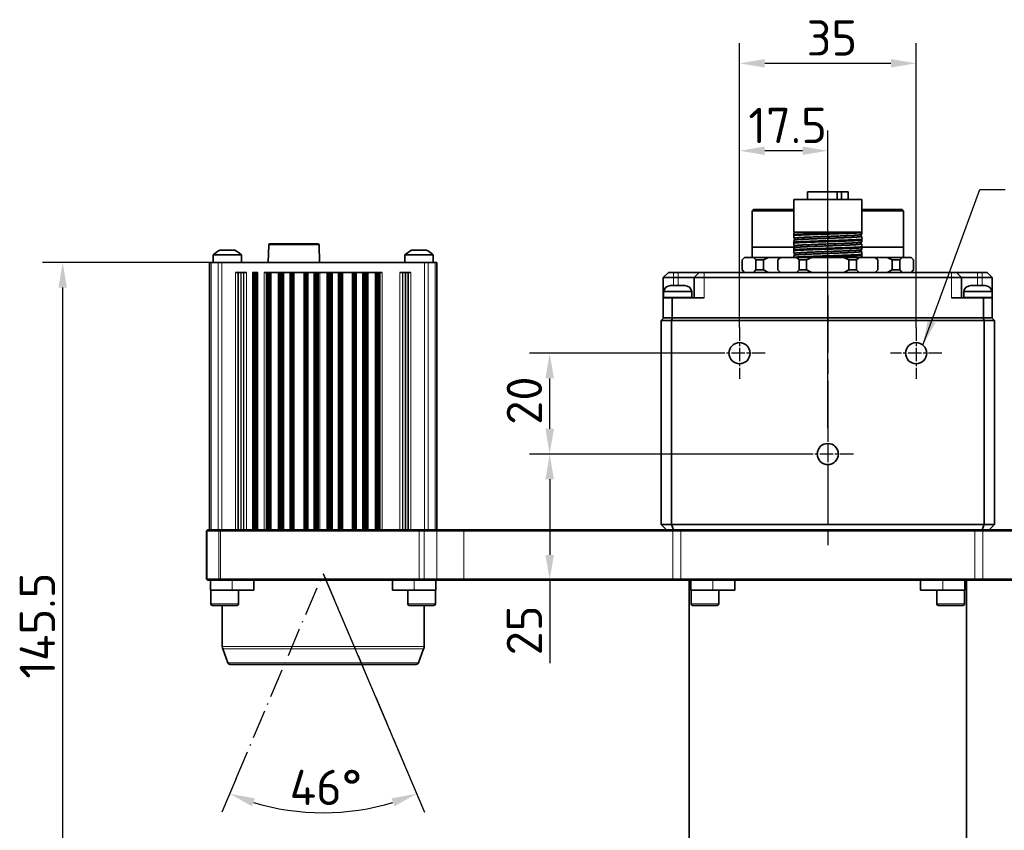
# Model space of a CAD drawing. Header units: millimetres. Extents: x 10 to 1178, y 10 to 830.
# Tile 3 of 33: x 242 to 437, y 129 to 290. Entities that reach past the tile are written whole.
import ezdxf

# ---------------------------------------------------------------- set-up
doc = ezdxf.new("R2010")
doc.units = ezdxf.units.MM
doc.header["$LTSCALE"] = 2
for name, pattern in [('CHAIN', [0.3543, 0.2362, -0.0295, 0.0591, -0.0295]), ('DASH_DOT', [0.182, 0.1181, -0.0295, 0.0049, -0.0295]), ('LONG_DASH_DOTTED', [0.3001, 0.2362, -0.0295, 0.0049, -0.0295])]:
    doc.linetypes.add(name, pattern=pattern)
for name, color, linetype, lineweight in [('Bemaßung (ISO)', 7, 'Continuous', 25), ('Mittellinie (ISO)', 7, 'LONG_DASH_DOTTED', 25), ('Mittelpunktmarkierung (ISO)', 7, 'LONG_DASH_DOTTED', 25), ('Sichtbar (ISO)', 7, 'Continuous', 35), ('Sichtbar schmal (ISO)', 7, 'Continuous', 18), ('Skizziergeometrie (ISO)', 7, 'Continuous', 25), ('Symbol (ISO)', 7, 'Continuous', 25)]:
    doc.layers.add(name, color=color, linetype=linetype, lineweight=lineweight)
doc.styles.add('Notiztext (ISO)', font='isocpeur.ttf')
doc.dimstyles.new('Standard (ISO)', dxfattribs={"dimscale": 2, "dimtxt": 3.5, "dimasz": 2.5, "dimexe": 2, "dimexo": 0, "dimgap": 0.762, "dimtad": 1, "dimtoh": 1, "dimdec": 8, "dimdsep": 46, "dimtxsty": 'Notiztext (ISO)', "dimcen": 0.09, "dimdle": 10, "dimclrd": 256, "dimclre": 256, "dimclrt": 256, "dimadec": 6, "dimazin": 2, "dimtfac": 0.514286, "dimtdec": 3, "dimtmove": 0, "dimatfit": 3, "dimfxl": 1, "dimtolj": 1, "dimlwd": -1, "dimlwe": -1, "dimarcsym": 0})
doc.dimstyles.new('Standard - Methode 1b (ISO)$7', dxfattribs={"dimscale": 2, "dimtxt": 3.5, "dimasz": 2.5, "dimexe": 2, "dimexo": 0, "dimgap": 0.762, "dimtad": 1, "dimtoh": 1, "dimdsep": 46, "dimtxsty": 'Notiztext (ISO)', "dimcen": 0.09, "dimdle": 10, "dimclrd": 256, "dimclre": 256, "dimclrt": 256, "dimazin": 2, "dimtfac": 1, "dimtmove": 0, "dimatfit": 3, "dimfxl": 1, "dimtolj": 1, "dimlwd": -1, "dimlwe": -1, "dimarcsym": 0})

# ---------------------------------------------------------------- blocks, each defined once
blk = doc.blocks.new('*D10')
at = {"layer": 'Bemaßung (ISO)', "transparency": 16777216}
for p, q in [((379.58, 223.42), (343.06, 223.42)), ((347.06, 208.42), (347.06, 218.42)), ((397.08, 203.42), (343.06, 203.42))]:
    blk.add_line(p, q, dxfattribs=at)
for points in [[(346.23, 218.42), (347.9, 218.42), (347.06, 223.42)], [(346.23, 208.42), (347.9, 208.42), (347.06, 203.42)]]:
    blk.add_solid(points, dxfattribs=at)
at = {"layer": 'Defpoints', "color": 0, "transparency": 16777216}
for p in [(347.06, 223.42), (379.58, 223.42), (397.08, 203.42)]:
    blk.add_point(p, dxfattribs=at)
at = {"layer": 'Bemaßung (ISO)', "transparency": 16777216, "insert": (338.54, 209.22), "char_height": 7, "attachment_point": 1, "rotation": 90, "style": 'Notiztext (ISO)'}
blk.add_mtext('\\A1;20', dxfattribs=at)
blk = doc.blocks.new('*D11')
at = {"layer": 'Bemaßung (ISO)', "transparency": 16777216}
for p, q in [((397.08, 203.42), (343.06, 203.42)), ((347.06, 198.42), (347.06, 183.42)), ((347.06, 178.42), (347.06, 161.97))]:
    blk.add_line(p, q, dxfattribs=at)
for points in [[(346.23, 198.42), (347.9, 198.42), (347.06, 203.42)], [(346.23, 183.42), (347.9, 183.42), (347.06, 178.42)]]:
    blk.add_solid(points, dxfattribs=at)
at = {"layer": 'Defpoints', "color": 0, "transparency": 16777216}
for p in [(397.08, 203.42), (347.06, 178.42), (347.06, 178.42)]:
    blk.add_point(p, dxfattribs=at)
at = {"layer": 'Bemaßung (ISO)', "transparency": 16777216, "insert": (338.54, 163.5), "char_height": 7, "attachment_point": 1, "rotation": 90, "style": 'Notiztext (ISO)'}
blk.add_mtext('\\A1;25', dxfattribs=at)
blk = doc.blocks.new('*D12')
at = {"layer": 'Bemaßung (ISO)', "transparency": 16777216}
for p, q in [((384.68, 228.52), (384.68, 284.9)), ((419.68, 228.52), (419.68, 284.9)), ((389.68, 280.9), (414.68, 280.9))]:
    blk.add_line(p, q, dxfattribs=at)
for points in [[(389.68, 281.74), (389.68, 280.07), (384.68, 280.9)], [(414.68, 281.74), (414.68, 280.07), (419.68, 280.9)]]:
    blk.add_solid(points, dxfattribs=at)
at = {"layer": 'Defpoints', "color": 0, "transparency": 16777216}
for p in [(419.68, 280.9), (384.68, 228.52), (419.68, 228.52)]:
    blk.add_point(p, dxfattribs=at)
at = {"layer": 'Bemaßung (ISO)', "transparency": 16777216, "insert": (397.98, 289.43), "char_height": 7, "attachment_point": 1, "style": 'Notiztext (ISO)'}
blk.add_mtext('\\A1;35', dxfattribs=at)
blk = doc.blocks.new('*D13')
at = {"layer": 'Bemaßung (ISO)', "transparency": 16777216}
for p, q in [((384.68, 228.52), (384.68, 267.56)), ((402.18, 208.52), (402.18, 267.56)), ((397.18, 263.56), (389.68, 263.56))]:
    blk.add_line(p, q, dxfattribs=at)
for points in [[(389.68, 264.39), (389.68, 262.73), (384.68, 263.56)], [(397.18, 264.39), (397.18, 262.73), (402.18, 263.56)]]:
    blk.add_solid(points, dxfattribs=at)
at = {"layer": 'Defpoints', "color": 0, "transparency": 16777216}
for p in [(384.68, 263.56), (384.68, 228.52), (402.18, 208.52)]:
    blk.add_point(p, dxfattribs=at)
at = {"layer": 'Bemaßung (ISO)', "transparency": 16777216, "insert": (386.43, 272.08), "char_height": 7, "attachment_point": 1, "style": 'Notiztext (ISO)'}
blk.add_mtext('\\A1;17.5', dxfattribs=at)
blk = doc.blocks.new('*D18')
at = {"layer": 'Bemaßung (ISO)', "transparency": 16777216}
for p, q in [((282.09, 241.42), (246.56, 241.42)), ((250.56, 100.92), (250.56, 236.42)), ((375.53, 95.92), (246.56, 95.92))]:
    blk.add_line(p, q, dxfattribs=at)
for points in [[(249.73, 236.42), (251.39, 236.42), (250.56, 241.42)], [(249.73, 100.92), (251.39, 100.92), (250.56, 95.92)]]:
    blk.add_solid(points, dxfattribs=at)
at = {"layer": 'Defpoints', "color": 0, "transparency": 16777216}
for p in [(250.56, 241.42), (282.09, 241.42), (375.53, 95.92)]:
    blk.add_point(p, dxfattribs=at)
at = {"layer": 'Bemaßung (ISO)', "transparency": 16777216, "insert": (242.04, 158.87), "char_height": 7, "attachment_point": 1, "rotation": 90, "style": 'Notiztext (ISO)'}
blk.add_mtext('\\A1;145.5', dxfattribs=at)
blk = doc.blocks.new('*D25')
at = {"layer": 'Bemaßung (ISO)', "transparency": 16777216}
for p, q in [((302.19, 179.7), (322.27, 132.38)), ((284.92, 139.06), (282.09, 132.38))]:
    blk.add_line(p, q, dxfattribs=at)
blk.add_arc((302.18, 179.72), 47.43, 253.0431, 286.9569, dxfattribs=at)
for points in [[(288.06, 133.57), (288.63, 135.14), (283.65, 136.06)], [(315.73, 135.14), (316.3, 133.57), (320.71, 136.06)]]:
    blk.add_solid(points, dxfattribs=at)
at = {"layer": 'Defpoints', "color": 0, "transparency": 16777216}
for p in [(302.18, 179.72), (302.19, 179.7), (284.92, 139.06), (295.85, 132.72)]:
    blk.add_point(p, dxfattribs=at)
at = {"layer": 'Bemaßung (ISO)', "transparency": 16777216, "insert": (295.53, 140.82), "char_height": 7, "attachment_point": 1, "style": 'Notiztext (ISO)'}
blk.add_mtext('\\A1;46°', dxfattribs=at)

msp = doc.modelspace()

# ---------------------------------------------------------------- linework, layer by layer
at = {"layer": 'Mittellinie (ISO)', "linetype": 'CHAIN', "ltscale": 23.990969}
msp.add_line((402.17999949, 234.92000972), (402.17999949, 184.42000972), dxfattribs=at)
at = {"layer": 'Mittelpunktmarkierung (ISO)', "linetype": 'CHAIN', "ltscale": 5.667058}
for p, q in [((384.67999949, 228.52000972), (384.67999949, 218.32000972)), ((419.67999949, 228.52000972), (419.67999949, 218.32000972)), ((389.77999949, 223.42000972), (379.57999949, 223.42000972)), ((424.77999949, 223.42000972), (414.57999949, 223.42000972)), ((402.17999949, 208.52000972), (402.17999949, 198.32000972)), ((407.27999949, 203.42000972), (397.07999949, 203.42000972))]:
    msp.add_line(p, q, dxfattribs=at)
at = {"layer": 'Sichtbar (ISO)'}
for p, q in [((408.89999949, 253.92000972), (395.45999949, 253.92000972)), ((395.45999949, 253.92000972), (395.45999949, 247.42000972)), ((404.04760568, 255.42000972), (398.17999949, 255.42000972)), ((398.17999949, 255.42000972), (398.17999949, 253.92000972)), ((404.04760568, 255.42000972), (404.86515625, 255.42000972)), ((404.04760568, 255.42000972), (404.04760568, 253.92000972)), ((406.17999949, 255.42000972), (404.86515625, 255.42000972)), ((404.86515625, 255.42000972), (404.86515625, 253.92000972)), ((406.17999949, 255.42000972), (406.17999949, 253.92000972)), ((408.89999949, 253.92000972), (408.89999949, 247.42000972)), ((387.42999949, 251.92000972), (387.17999949, 251.67000972)), ((395.45999949, 251.92000972), (387.42999949, 251.92000972)), ((416.92999949, 251.92000972), (408.89999949, 251.92000972)), ((416.92999949, 251.92000972), (417.17999949, 251.67000972)), ((387.17999949, 251.67000972), (395.45999949, 251.67000972)), ((387.17999949, 251.67000972), (387.17999949, 244.42000972)), ((408.89999949, 251.67000972), (417.17999949, 251.67000972)), ((417.17999949, 251.67000972), (417.17999949, 244.42000972)), ((396.67585066, 247.42000972), (395.45999949, 247.42000972)), ((395.45999949, 247.27994879), (395.56400211, 247.34010286)), ((395.45999949, 247.27994878), (395.45999949, 246.96371644)), ((395.45999949, 246.96371644), (395.45999949, 246.77621644)), ((395.45999949, 246.77621644), (395.45999949, 246.24757066)), ((395.55189812, 246.19441741), (395.45999949, 246.24757065)), ((395.5518983, 247.42000972), (395.5518983, 247.33310214)), ((395.5518983, 246.20125972), (395.5518983, 245.83310214)), ((407.44087384, 247.42000972), (396.67585066, 247.42000972)), ((408.89999949, 247.42000972), (407.44087384, 247.42000972)), ((408.89999949, 246.99757065), (408.79599687, 246.93741658)), ((408.80810067, 246.9444173), (408.80810067, 246.57625972)), ((408.80810085, 246.58310203), (408.89999949, 246.52994879)), ((408.89999949, 247.42000972), (408.89999949, 247.313803)), ((408.89999949, 246.99757065), (408.89999949, 247.313803)), ((408.89999949, 246.001303), (408.89999949, 246.52994878)), ((408.89999949, 246.001303), (408.89999949, 245.813803)), ((291.37949949, 244.88655396), (291.28872483, 241.42000972)), ((301.12958516, 245.13000972), (291.62941382, 245.13000972)), ((301.37949949, 244.88655396), (301.47027414, 241.42000972)), ((387.17999949, 244.42000972), (387.17999949, 242.42000972)), ((395.5518983, 244.42000972), (387.17999949, 244.42000972)), ((395.45999949, 245.77994879), (395.56400211, 245.84010286)), ((395.45999949, 245.77994878), (395.45999949, 245.46371644)), ((395.45999949, 245.46371644), (395.45999949, 245.27621644)), ((395.45999949, 245.27621644), (395.45999949, 244.74757066)), ((395.55189812, 244.69441741), (395.45999949, 244.74757065)), ((395.45999949, 244.27994879), (395.56400211, 244.34010286)), ((395.45999949, 244.27994878), (395.45999949, 243.96371644)), ((395.45999949, 243.96371644), (395.45999949, 243.77621644)), ((395.5518983, 244.70125972), (395.5518983, 244.33310214)), ((408.89999949, 245.49757065), (408.79599687, 245.43741658)), ((408.89999949, 243.99757065), (408.79599687, 243.93741658)), ((408.80810067, 245.4444173), (408.80810067, 245.07625972)), ((408.80810067, 243.9444173), (408.80810067, 243.57625972)), ((408.80810085, 245.08310203), (408.89999949, 245.02994879)), ((408.89999949, 245.49757066), (408.89999949, 245.813803)), ((408.89999949, 244.501303), (408.89999949, 245.02994878)), ((408.89999949, 244.501303), (408.89999949, 244.313803)), ((417.17999949, 244.42000972), (408.89999949, 244.42000972)), ((408.89999949, 243.99757066), (408.89999949, 244.313803)), ((417.17999949, 244.42000972), (417.17999949, 242.42000972)), ((280.37949949, 242.89615693), (285.97949949, 242.89615693)), ((280.37949949, 242.89615693), (280.37949949, 241.42000972)), ((281.67949949, 243.82000972), (284.67949949, 243.82000972)), ((285.97949949, 242.89615693), (285.97949949, 241.42000972)), ((318.37949949, 242.89615693), (323.97949949, 242.89615693)), ((318.37949949, 242.89615693), (318.37949949, 241.42000972)), ((319.67949949, 243.82000972), (322.67949949, 243.82000972)), ((323.97949949, 242.89615693), (323.97949949, 241.42000972)), ((385.67444599, 242.42000972), (385.17444599, 241.92000972)), ((385.67444599, 242.42000972), (387.42722274, 242.42000972)), ((387.92722274, 241.92000972), (387.42722274, 242.42000972)), ((387.42722274, 242.42000972), (390.42722274, 242.42000972)), ((390.42722274, 242.42000972), (389.42722274, 241.92000972)), ((390.42722274, 242.42000972), (392.78769464, 242.42000972)), ((392.78769464, 242.42000972), (392.28769464, 241.92000972)), ((392.78769464, 242.42000972), (395.98384706, 242.42000972)), ((395.45999949, 243.77621644), (395.45999949, 243.24757066)), ((395.55189812, 243.19441741), (395.45999949, 243.24757065)), ((395.45999949, 242.77994879), (395.56400211, 242.84010286)), ((395.45999949, 242.77994878), (395.45999949, 242.46371644)), ((395.45999949, 242.46371644), (395.45999949, 242.42000972)), ((395.5518983, 243.20125972), (395.5518983, 242.83310214)), ((396.48384706, 241.92000972), (395.98384706, 242.42000972)), ((395.98384706, 242.42000972), (398.98384706, 242.42000972)), ((398.98384706, 242.42000972), (397.98384706, 241.92000972)), ((398.98384706, 242.42000972), (405.37615191, 242.42000972)), ((406.37615191, 241.92000972), (405.37615191, 242.42000972)), ((405.37615191, 242.42000972), (408.37615191, 242.42000972)), ((408.37615191, 242.42000972), (407.87615191, 241.92000972)), ((408.37615191, 242.42000972), (411.57230433, 242.42000972)), ((408.89999949, 242.49757065), (408.79599687, 242.43741658)), ((408.80810067, 242.4444173), (408.80810067, 242.42000972)), ((408.80810085, 243.58310203), (408.89999949, 243.52994879)), ((408.89999949, 243.001303), (408.89999949, 243.52994878)), ((408.89999949, 243.001303), (408.89999949, 242.813803)), ((408.89999949, 242.49757066), (408.89999949, 242.813803)), ((412.07230433, 241.92000972), (411.57230433, 242.42000972)), ((411.57230433, 242.42000972), (413.93277624, 242.42000972)), ((414.93277624, 241.92000972), (413.93277624, 242.42000972)), ((413.93277624, 242.42000972), (416.93277624, 242.42000972)), ((416.93277624, 242.42000972), (416.43277624, 241.92000972)), ((416.93277624, 242.42000972), (418.68555299, 242.42000972)), ((419.18555299, 241.92000972), (418.68555299, 242.42000972)), ((279.67949949, 241.42000972), (279.97239271, 241.42000972)), ((279.67949949, 241.42000972), (279.67949949, 188.42000972)), ((281.38660627, 241.42000972), (279.97239271, 241.42000972)), ((281.38660627, 241.42000972), (282.09371305, 241.42000972)), ((282.09371305, 241.42000972), (322.26528592, 241.42000972)), ((322.26528592, 241.42000972), (322.97239271, 241.42000972)), ((324.38660627, 241.42000972), (322.97239271, 241.42000972)), ((324.38660627, 241.42000972), (324.67949949, 241.42000972)), ((324.67949949, 188.42000972), (324.67949949, 241.42000972)), ((385.17444599, 241.92000972), (385.17444599, 239.92000972)), ((389.42722274, 241.92000972), (387.92722274, 241.92000972)), ((387.92722274, 241.92000972), (387.92722274, 239.92000972)), ((389.42722274, 241.92000972), (389.42722274, 239.92000972)), ((392.28769464, 241.92000972), (392.28769464, 239.92000972)), ((397.98384706, 241.92000972), (396.48384706, 241.92000972)), ((396.48384706, 241.92000972), (396.48384706, 239.92000972)), ((397.98384706, 241.92000972), (397.98384706, 239.92000972)), ((407.87615191, 241.92000972), (406.37615191, 241.92000972)), ((406.37615191, 241.92000972), (406.37615191, 239.92000972)), ((407.87615191, 241.92000972), (407.87615191, 239.92000972)), ((412.07230433, 241.92000972), (412.07230433, 239.92000972)), ((416.43277624, 241.92000972), (414.93277624, 241.92000972)), ((414.93277624, 241.92000972), (414.93277624, 239.92000972)), ((416.43277624, 241.92000972), (416.43277624, 239.92000972)), ((419.18555299, 241.92000972), (419.18555299, 239.92000972)), ((284.78308923, 239.42000972), (286.97590975, 239.42000972)), ((288.15409616, 239.42000972), (289.20490282, 239.42000972)), ((290.4694428, 239.42000972), (313.88955618, 239.42000972)), ((290.96915527, 188.42000972), (290.96915527, 239.42000972)), ((291.2187403, 188.42000972), (291.2187403, 239.42000972)), ((291.33665938, 188.42000972), (291.33665938, 239.42000972)), ((291.42539788, 188.42000972), (291.42539788, 239.42000972)), ((291.48477975, 188.42000972), (291.48477975, 239.42000972)), ((291.51468715, 188.42000972), (291.51468715, 239.42000972)), ((291.60680332, 188.42000972), (291.60680332, 239.42000972)), ((293.55219565, 188.42000972), (293.55219565, 239.42000972)), ((293.64431182, 188.42000972), (293.64431182, 239.42000972)), ((293.67421923, 188.42000972), (293.67421923, 239.42000972)), ((293.73360109, 188.42000972), (293.73360109, 239.42000972)), ((293.82233959, 188.42000972), (293.82233959, 239.42000972)), ((293.94025867, 188.42000972), (293.94025867, 239.42000972)), ((294.20356439, 239.42000972), (294.20356439, 188.42000972)), ((295.75543459, 188.42000972), (295.75543459, 239.42000972)), ((296.0187403, 188.42000972), (296.0187403, 239.42000972)), ((296.13665938, 188.42000972), (296.13665938, 239.42000972)), ((296.22539788, 188.42000972), (296.22539788, 239.42000972)), ((296.28477975, 188.42000972), (296.28477975, 239.42000972)), ((298.47421923, 188.42000972), (298.47421923, 239.42000972)), ((298.53360109, 188.42000972), (298.53360109, 239.42000972)), ((298.62233959, 188.42000972), (298.62233959, 239.42000972)), ((298.74025867, 188.42000972), (298.74025867, 239.42000972)), ((299.00356439, 239.42000972), (299.00356439, 188.42000972)), ((300.55543459, 188.42000972), (300.55543459, 239.42000972)), ((300.8187403, 188.42000972), (300.8187403, 239.42000972)), ((300.93665938, 188.42000972), (300.93665938, 239.42000972)), ((301.02539788, 188.42000972), (301.02539788, 239.42000972)), ((301.08477975, 188.42000972), (301.08477975, 239.42000972)), ((301.11468715, 188.42000972), (301.11468715, 239.42000972)), ((301.20680332, 188.42000972), (301.20680332, 239.42000972)), ((303.15219565, 188.42000972), (303.15219565, 239.42000972)), ((303.24431182, 188.42000972), (303.24431182, 239.42000972)), ((303.27421923, 188.42000972), (303.27421923, 239.42000972)), ((303.33360109, 188.42000972), (303.33360109, 239.42000972)), ((303.42233959, 188.42000972), (303.42233959, 239.42000972)), ((303.54025867, 188.42000972), (303.54025867, 239.42000972)), ((303.80356439, 239.42000972), (303.80356439, 188.42000972)), ((305.35543459, 188.42000972), (305.35543459, 239.42000972)), ((305.6187403, 188.42000972), (305.6187403, 239.42000972)), ((305.73665938, 188.42000972), (305.73665938, 239.42000972)), ((305.82539788, 188.42000972), (305.82539788, 239.42000972)), ((305.88477975, 188.42000972), (305.88477975, 239.42000972)), ((308.07421923, 188.42000972), (308.07421923, 239.42000972)), ((308.13360109, 188.42000972), (308.13360109, 239.42000972)), ((308.22233959, 188.42000972), (308.22233959, 239.42000972)), ((308.34025867, 188.42000972), (308.34025867, 239.42000972)), ((308.60356439, 239.42000972), (308.60356439, 188.42000972)), ((310.15543459, 188.42000972), (310.15543459, 239.42000972)), ((310.4187403, 188.42000972), (310.4187403, 239.42000972)), ((310.53665938, 188.42000972), (310.53665938, 239.42000972)), ((310.62539788, 188.42000972), (310.62539788, 239.42000972)), ((310.68477975, 188.42000972), (310.68477975, 239.42000972)), ((310.71468715, 188.42000972), (310.71468715, 239.42000972)), ((310.80680332, 188.42000972), (310.80680332, 239.42000972)), ((312.75219565, 188.42000972), (312.75219565, 239.42000972)), ((312.84431182, 188.42000972), (312.84431182, 239.42000972)), ((312.87421923, 188.42000972), (312.87421923, 239.42000972)), ((312.93360109, 188.42000972), (312.93360109, 239.42000972)), ((313.02233959, 188.42000972), (313.02233959, 239.42000972)), ((313.14025867, 188.42000972), (313.14025867, 239.42000972)), ((313.38984371, 188.42000972), (313.38984371, 239.42000972)), ((317.38308923, 239.42000972), (319.57590975, 239.42000972)), ((369.57999949, 238.42000972), (370.57999949, 239.42000972)), ((369.57999949, 238.42000972), (371.57999949, 238.42000972)), ((369.57999949, 234.42000972), (369.57999949, 238.42000972)), ((371.57999949, 239.42000972), (370.57999949, 239.42000972)), ((371.57999949, 239.42000972), (372.49999949, 239.42000972)), ((372.49999949, 238.42000972), (371.57999949, 238.42000972)), ((372.49999949, 239.42000972), (376.67999949, 239.42000972)), ((375.67999949, 238.42000972), (372.49999949, 238.42000972)), ((376.67999949, 239.42000972), (375.67999949, 238.42000972)), ((375.67999949, 238.42000972), (377.67999949, 238.42000972)), ((375.67999949, 234.42000972), (375.67999949, 238.42000972)), ((377.67999949, 239.42000972), (376.67999949, 239.42000972)), ((377.67999949, 239.42000972), (426.67999949, 239.42000972)), ((426.67999949, 238.42000972), (377.67999949, 238.42000972)), ((385.17444599, 239.92000972), (385.67444599, 239.42000972)), ((387.42722274, 239.42000972), (387.92722274, 239.92000972)), ((387.92722274, 239.92000972), (389.42722274, 239.92000972)), ((389.42722274, 239.92000972), (390.42722274, 239.42000972)), ((392.28769464, 239.92000972), (392.78769464, 239.42000972)), ((395.98384706, 239.42000972), (396.48384706, 239.92000972)), ((396.48384706, 239.92000972), (397.98384706, 239.92000972)), ((397.98384706, 239.92000972), (398.98384706, 239.42000972)), ((405.37615191, 239.42000972), (406.37615191, 239.92000972)), ((406.37615191, 239.92000972), (407.87615191, 239.92000972)), ((407.87615191, 239.92000972), (408.37615191, 239.42000972)), ((411.57230433, 239.42000972), (412.07230433, 239.92000972)), ((413.93277624, 239.42000972), (414.93277624, 239.92000972)), ((414.93277624, 239.92000972), (416.43277624, 239.92000972)), ((416.43277624, 239.92000972), (416.93277624, 239.42000972)), ((418.68555299, 239.42000972), (419.18555299, 239.92000972)), ((427.67999949, 239.42000972), (426.67999949, 239.42000972)), ((426.67999949, 238.42000972), (428.67999949, 238.42000972)), ((427.67999949, 239.42000972), (431.85999949, 239.42000972)), ((427.67999949, 239.42000972), (428.67999949, 238.42000972)), ((431.85999949, 238.42000972), (428.67999949, 238.42000972)), ((428.67999949, 238.42000972), (428.67999949, 234.42000972)), ((431.85999949, 239.42000972), (432.77999949, 239.42000972)), ((432.77999949, 238.42000972), (431.85999949, 238.42000972)), ((433.77999949, 239.42000972), (432.77999949, 239.42000972)), ((432.77999949, 238.42000972), (434.77999949, 238.42000972)), ((433.77999949, 239.42000972), (434.77999949, 238.42000972)), ((434.77999949, 238.42000972), (434.77999949, 234.42000972)), ((371.02999949, 236.82000972), (371.72999949, 236.82000972)), ((371.72999949, 236.82000972), (373.12999949, 236.82000972)), ((373.12999949, 236.82000972), (373.82999949, 236.82000972)), ((430.52999949, 236.82000972), (431.22999949, 236.82000972)), ((431.22999949, 236.82000972), (432.62999949, 236.82000972)), ((432.62999949, 236.82000972), (433.32999949, 236.82000972)), ((369.57999949, 234.42000972), (371.32999949, 234.42000972)), ((369.57999949, 230.42000972), (369.57999949, 234.42000972)), ((369.62999949, 235.62000972), (375.22999949, 235.62000972)), ((369.62999949, 235.62000972), (369.62999949, 234.56000972)), ((371.32999949, 234.42000972), (377.67999949, 234.42000972)), ((371.32999949, 234.42000972), (371.32999949, 230.42000972)), ((375.22999949, 235.62000972), (375.22999949, 234.56000972)), ((426.67999949, 234.42000972), (433.02999949, 234.42000972)), ((429.12999949, 235.62000972), (434.72999949, 235.62000972)), ((429.12999949, 235.62000972), (429.12999949, 234.56000972)), ((433.02999949, 234.42000972), (434.77999949, 234.42000972)), ((433.02999949, 230.42000972), (433.02999949, 234.42000972)), ((434.72999949, 235.62000972), (434.72999949, 234.56000972)), ((434.77999949, 234.42000972), (434.77999949, 230.42000972)), ((369.17999949, 229.92000972), (369.67999949, 230.42000972)), ((371.32999949, 230.42000972), (369.57999949, 230.42000972)), ((371.17999949, 229.92000972), (371.38710627, 230.42000972)), ((371.32999949, 230.42000972), (433.02999949, 230.42000972)), ((433.17999949, 229.92000972), (432.97289271, 230.42000972)), ((434.77999949, 230.42000972), (433.02999949, 230.42000972)), ((434.67999949, 230.42000972), (435.17999949, 229.92000972)), ((371.17999949, 229.92000972), (369.17999949, 229.92000972)), ((369.17999949, 189.42000972), (369.17999949, 229.92000972)), ((433.17999949, 229.92000972), (371.17999949, 229.92000972)), ((371.17999949, 229.92000972), (371.17999949, 189.42000972)), ((435.17999949, 229.92000972), (433.17999949, 229.92000972)), ((433.17999949, 189.42000972), (433.17999949, 229.92000972)), ((435.17999949, 229.92000972), (435.17999949, 189.42000972)), ((369.17999949, 189.42000972), (370.17999949, 188.42000972)), ((369.17999949, 189.42000972), (371.17999949, 189.42000972)), ((371.17999949, 189.42000972), (371.59421305, 188.42000972)), ((371.17999949, 189.42000972), (433.17999949, 189.42000972)), ((433.17999949, 189.42000972), (432.76578592, 188.42000972)), ((433.17999949, 189.42000972), (435.17999949, 189.42000972)), ((434.17999949, 188.42000972), (435.17999949, 189.42000972)), ((279.02999949, 188.22000972), (279.22999949, 188.42000972)), ((279.1764461, 188.22000972), (279.02999949, 188.22000972)), ((279.02999949, 188.22000972), (279.02999949, 178.62000972)), ((279.1764461, 188.22000972), (281.48355288, 188.22000972)), ((279.22999949, 188.42000972), (279.31786745, 188.42000972)), ((281.62497423, 188.42000972), (279.31786745, 188.42000972)), ((281.83710627, 188.22000972), (281.48355288, 188.22000972)), ((281.62497423, 188.42000972), (281.83710627, 188.42000972)), ((321.17999949, 188.42000972), (281.83710627, 188.42000972)), ((281.83710627, 188.22000972), (321.17999949, 188.22000972)), ((321.17999949, 188.42000972), (322.16823285, 188.42000972)), ((322.21826998, 188.22000972), (321.17999949, 188.22000972)), ((324.7201266, 188.42000972), (322.16823285, 188.42000972)), ((322.21826998, 188.22000972), (324.7201266, 188.22000972)), ((330.03738448, 188.42000972), (324.7201266, 188.42000972)), ((324.7201266, 188.22000972), (330.03738448, 188.22000972)), ((371.57554491, 188.42000972), (330.03738448, 188.42000972)), ((330.03738448, 188.22000972), (371.47195847, 188.22000972)), ((373.025755, 188.22000972), (371.47195847, 188.22000972)), ((371.57554491, 188.42000972), (373.025755, 188.42000972)), ((431.33424398, 188.42000972), (373.025755, 188.42000972)), ((373.025755, 188.22000972), (431.33424398, 188.22000972)), ((431.33424398, 188.42000972), (432.78445407, 188.42000972)), ((432.8880405, 188.22000972), (431.33424398, 188.22000972)), ((474.3226145, 188.42000972), (432.78445407, 188.42000972)), ((432.8880405, 188.22000972), (474.3226145, 188.22000972)), ((279.02999949, 178.62000972), (279.22999949, 178.42000972)), ((279.02999949, 178.62000972), (279.1764461, 178.62000972)), ((281.48355288, 178.62000972), (279.1764461, 178.62000972)), ((279.31786745, 178.42000972), (279.22999949, 178.42000972)), ((279.31786745, 178.42000972), (281.62497423, 178.42000972)), ((279.87489328, 178.42000972), (279.87489328, 176.42000972)), ((281.48355288, 178.62000972), (281.83710627, 178.62000972)), ((281.83710627, 178.42000972), (281.62497423, 178.42000972)), ((321.17999949, 178.62000972), (281.83710627, 178.62000972)), ((281.83710627, 178.42000972), (321.17999949, 178.42000972)), ((288.41464365, 178.42000972), (288.41464365, 176.42000972)), ((315.94535533, 176.42000972), (315.94535533, 178.42000972)), ((321.17999949, 178.62000972), (322.21826998, 178.62000972)), ((322.16823285, 178.42000972), (321.17999949, 178.42000972)), ((322.16823285, 178.42000972), (324.7201266, 178.42000972)), ((324.7201266, 178.62000972), (322.21826998, 178.62000972)), ((324.4851057, 178.42000972), (324.4851057, 176.42000972)), ((330.03738448, 178.62000972), (324.7201266, 178.62000972)), ((324.7201266, 178.42000972), (330.03738448, 178.42000972)), ((371.47195847, 178.62000972), (330.03738448, 178.62000972)), ((330.03738448, 178.42000972), (371.57554491, 178.42000972)), ((371.47195847, 178.62000972), (373.025755, 178.62000972)), ((373.025755, 178.42000972), (371.57554491, 178.42000972)), ((431.33424398, 178.62000972), (373.025755, 178.62000972)), ((373.025755, 178.42000972), (431.33424398, 178.42000972)), ((374.67999949, 97.5582389), (374.67999949, 178.42000972)), ((375.02161643, 178.42000972), (375.02161643, 176.42000972)), ((383.78395639, 178.42000972), (383.78395639, 176.42000972)), ((420.57604258, 176.42000972), (420.57604258, 178.42000972)), ((429.33838254, 178.42000972), (429.33838254, 176.42000972)), ((429.67999949, 97.5582389), (429.67999949, 178.42000972)), ((431.33424398, 178.62000972), (432.8880405, 178.62000972)), ((432.78445407, 178.42000972), (431.33424398, 178.42000972)), ((432.78445407, 178.42000972), (474.3226145, 178.42000972)), ((474.3226145, 178.62000972), (432.8880405, 178.62000972)), ((279.87489328, 176.42000972), (284.13788884, 176.42000972)), ((279.92489328, 173.72000972), (279.92489328, 176.42000972)), ((288.41464365, 176.42000972), (284.13788884, 176.42000972)), ((285.42489328, 173.72000972), (285.42489328, 176.42000972)), ((320.22211013, 176.42000972), (315.94535533, 176.42000972)), ((318.9351057, 173.72000972), (318.9351057, 176.42000972)), ((320.22211013, 176.42000972), (324.4851057, 176.42000972)), ((324.4351057, 173.72000972), (324.4351057, 176.42000972)), ((375.02161643, 176.42000972), (379.40384897, 176.42000972)), ((375.07161643, 173.72000972), (375.07161643, 176.42000972)), ((383.78395639, 176.42000972), (379.40384897, 176.42000972)), ((380.57161643, 173.72000972), (380.57161643, 176.42000972)), ((424.95615, 176.42000972), (420.57604258, 176.42000972)), ((423.78838254, 173.72000972), (423.78838254, 176.42000972)), ((424.95615, 176.42000972), (429.33838254, 176.42000972)), ((429.28838254, 173.72000972), (429.28838254, 176.42000972)), ((285.12489328, 173.42000972), (280.22489328, 173.42000972)), ((282.17999949, 165.28147309), (282.17999949, 173.42000972)), ((324.1351057, 173.42000972), (319.2351057, 173.42000972)), ((322.17999949, 165.28147309), (322.17999949, 173.42000972)), ((380.27161643, 173.42000972), (375.37161643, 173.42000972)), ((428.98838254, 173.42000972), (424.08838254, 173.42000972)), ((283.26025695, 162.04899965), (282.27046056, 164.76844288)), ((321.09974203, 162.04899965), (322.08953842, 164.76844288)), ((320.62989572, 161.72000972), (283.73010326, 161.72000972))]:
    msp.add_line(p, q, dxfattribs=at)
for centre in [(384.67999949, 223.42000972), (419.67999949, 223.42000972), (402.17999949, 203.42000972)]:
    msp.add_circle(centre, 2.1, dxfattribs=at)
for centre, radius, start, end in [((291.62941382, 244.88000972), 0.25, 90, 178.5), ((301.12958516, 244.88000972), 0.25, 1.5, 90), ((283.88881424, 239.33459688), 5, 116.2228053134, 134.5766606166), ((282.47018473, 239.33459688), 5, 45.4233393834, 63.7771946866), ((321.88881424, 239.33459688), 5, 116.2228053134, 134.5766606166), ((320.47018473, 239.33459688), 5, 45.4233393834, 63.7771946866), ((371.02999949, 235.40334305), 1.41666667, 90, 171.20258929), ((373.82999949, 235.40334305), 1.41666667, 8.79741071, 90), ((430.52999949, 235.40334305), 1.41666667, 90, 171.20258929), ((433.32999949, 235.40334305), 1.41666667, 8.79741071, 90), ((369.76999949, 234.56000972), 0.14, 180, 270), ((375.08999949, 234.56000972), 0.14, 270, 0), ((429.26999949, 234.56000972), 0.14, 180, 270), ((434.58999949, 234.56000972), 0.14, 270, 0), ((280.22489328, 173.72000972), 0.3, 180, 270), ((285.12489328, 173.72000972), 0.3, 270, 0), ((319.2351057, 173.72000972), 0.3, 180, 270), ((324.1351057, 173.72000972), 0.3, 270, 0), ((375.37161643, 173.72000972), 0.3, 180, 270), ((380.27161643, 173.72000972), 0.3, 270, 0), ((424.08838254, 173.72000972), 0.3, 180, 270), ((428.98838254, 173.72000972), 0.3, 270, 0), ((283.67999949, 165.28147309), 1.5, 180, 200), ((320.67999949, 165.28147309), 1.5, 340, 0), ((283.73010326, 162.22000972), 0.5, 200, 270), ((320.62989572, 162.22000972), 0.5, 270, 340)]:
    msp.add_arc(centre, radius, start, end, dxfattribs=at)
for points, knots in [([(407.44087384, 247.42000972), (406.94488663, 247.39867141), (406.38119762, 247.37618818), (405.14224408, 247.32990809), (404.47181713, 247.30633712), (402.83880346, 247.25214027), (401.87078808, 247.22379904), (399.96101066, 247.16158389), (399.03878834, 247.12907437), (397.62192865, 247.07471319), (397.08762659, 247.05345602), (396.15480498, 247.00984036), (395.76283003, 246.98692089), (395.45999949, 246.96371644)], [-1.4268874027, -1.4268874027, -1.4268874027, -1.4268874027, -1.216331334, -1.216331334, -1.0024697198, -1.0024697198, -0.7145397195, -0.7145397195, -0.4209629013, -0.4209629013, -0.2118023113, -0.2118023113, 0, 0, 0, 0]), ([(408.89999949, 246.001303), (408.51267354, 245.97162408), (407.98025735, 245.94290558), (406.67456137, 245.88741133), (405.91113574, 245.85785594), (404.15976015, 245.79525052), (403.17485196, 245.76277417), (401.18502805, 245.70224166), (400.2001325, 245.66976513), (398.44886473, 245.60716356), (397.68544033, 245.57760822), (396.37974355, 245.52211396), (395.84732614, 245.49339542), (395.45999949, 245.46371644)], [-1.6832025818, -1.6832025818, -1.6832025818, -1.6832025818, -1.4123672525, -1.4123672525, -1.1403310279, -1.1403310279, -0.841683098, -0.841683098, -0.5429994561, -0.5429994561, -0.2708996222, -0.2708996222, 0, 0, 0, 0]), ([(408.89999949, 244.501303), (408.51267354, 244.47162408), (407.98025735, 244.44290558), (406.67456137, 244.38741133), (405.91113574, 244.35785594), (404.15976015, 244.29525052), (403.17485196, 244.26277417), (401.18502805, 244.20224166), (400.2001325, 244.16976513), (398.44886473, 244.10716356), (397.68544033, 244.07760822), (396.37974355, 244.02211396), (395.84732614, 243.99339542), (395.45999949, 243.96371644)], [-1.6832025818, -1.6832025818, -1.6832025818, -1.6832025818, -1.4123672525, -1.4123672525, -1.1403310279, -1.1403310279, -0.841683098, -0.841683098, -0.5429994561, -0.5429994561, -0.2708996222, -0.2708996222, 0, 0, 0, 0]), ([(408.89999949, 243.001303), (408.51267354, 242.97162408), (407.98025735, 242.94290558), (406.67456137, 242.88741133), (405.91113574, 242.85785594), (404.15976015, 242.79525052), (403.17485196, 242.76277417), (401.18502805, 242.70224166), (400.2001325, 242.66976513), (398.44886473, 242.60716356), (397.68544033, 242.57760822), (396.37974355, 242.52211396), (395.84732614, 242.49339542), (395.45999949, 242.46371644)], [-1.6832025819, -1.6832025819, -1.6832025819, -1.6832025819, -1.4123672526, -1.4123672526, -1.1403310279, -1.1403310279, -0.841683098, -0.841683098, -0.5429994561, -0.5429994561, -0.2708996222, -0.2708996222, 0, 0, 0, 0])]:
    msp.add_open_spline(points, degree=3, knots=knots, dxfattribs=at)
for points, weights, knots in [([(408.89999949, 247.313803), (408.34889349, 247.2715744), (407.44087394, 247.23250972), (405.26174839, 247.13875972), (402.17999949, 247.04500972), (399.09825058, 246.95125972), (396.91912503, 246.85750972), (396.01110548, 246.81844504), (395.45999949, 246.77621644)], [0.962562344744, 0.966807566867, 1, 0.923879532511, 1, 0.923879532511, 1, 0.966807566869, 0.962562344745], [0.139625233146, 0.139625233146, 0.139625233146, 0.146734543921, 0.146734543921, 0.163038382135, 0.163038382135, 0.179342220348, 0.179342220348, 0.186451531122, 0.186451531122, 0.186451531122]), ([(408.79599687, 246.93741658), (408.64415923, 246.8495927), (406.86677478, 246.76375972), (404.92544889, 246.67000972), (402.17999949, 246.57625972), (399.43455008, 246.48250972), (397.49322419, 246.38875972), (395.5518983, 246.29500972), (395.5518983, 246.20125972)], [0.988984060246, 0.929856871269, 1, 0.923879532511, 1, 0.923879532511, 1, 0.923879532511, 1], [0.126226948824, 0.126226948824, 0.126226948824, 0.140625, 0.140625, 0.15625, 0.15625, 0.171875, 0.171875, 0.1875, 0.1875, 0.1875]), ([(408.80810067, 246.57625972), (408.80810067, 246.48250972), (406.86677478, 246.38875972), (404.92544889, 246.29500972), (402.17999949, 246.20125972), (399.43455008, 246.10750972), (397.49322419, 246.01375972), (395.71583975, 245.92792674), (395.56400211, 245.84010286)], [1, 0.923879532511, 1, 0.923879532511, 1, 0.923879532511, 1, 0.929856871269, 0.988984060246], [0.130430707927, 0.130430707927, 0.130430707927, 0.146734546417, 0.146734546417, 0.163038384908, 0.163038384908, 0.179342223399, 0.179342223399, 0.19436580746, 0.19436580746, 0.19436580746]), ([(408.89999949, 245.813803), (408.34889349, 245.7715744), (407.44087394, 245.73250972), (405.26174839, 245.63875972), (402.17999949, 245.54500972), (399.09825058, 245.45125972), (396.91912503, 245.35750972), (396.01110548, 245.31844504), (395.45999949, 245.27621644)], [0.962562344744, 0.966807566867, 1, 0.923879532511, 1, 0.923879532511, 1, 0.966807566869, 0.962562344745], [0.270055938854, 0.270055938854, 0.270055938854, 0.277165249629, 0.277165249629, 0.293469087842, 0.293469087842, 0.309772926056, 0.309772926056, 0.31688223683, 0.31688223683, 0.31688223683]), ([(408.89999949, 244.313803), (408.34889349, 244.2715744), (407.44087394, 244.23250972), (405.26174839, 244.13875972), (402.17999949, 244.04500972), (399.09825058, 243.95125972), (396.91912503, 243.85750972), (396.01110548, 243.81844504), (395.45999949, 243.77621644)], [0.962562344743, 0.966807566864, 1, 0.923879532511, 1, 0.923879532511, 1, 0.966807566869, 0.962562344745], [0.400486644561, 0.400486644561, 0.400486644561, 0.407595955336, 0.407595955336, 0.42389979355, 0.42389979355, 0.440203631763, 0.440203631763, 0.447312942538, 0.447312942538, 0.447312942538]), ([(408.79599687, 245.43741658), (408.64415923, 245.3495927), (406.86677478, 245.26375972), (404.92544889, 245.17000972), (402.17999949, 245.07625972), (399.43455008, 244.98250972), (397.49322419, 244.88875972), (395.5518983, 244.79500972), (395.5518983, 244.70125972)], [0.988984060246, 0.929856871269, 1, 0.923879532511, 1, 0.923879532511, 1, 0.923879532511, 1], [0.251226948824, 0.251226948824, 0.251226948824, 0.265625, 0.265625, 0.28125, 0.28125, 0.296875, 0.296875, 0.3125, 0.3125, 0.3125]), ([(408.79599687, 243.93741658), (408.64415923, 243.8495927), (406.86677478, 243.76375972), (404.92544889, 243.67000972), (402.17999949, 243.57625972), (399.43455008, 243.48250972), (397.49322419, 243.38875972), (395.5518983, 243.29500972), (395.5518983, 243.20125972)], [0.988984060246, 0.929856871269, 1, 0.923879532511, 1, 0.923879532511, 1, 0.923879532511, 1], [0.376226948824, 0.376226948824, 0.376226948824, 0.390625, 0.390625, 0.40625, 0.40625, 0.421875, 0.421875, 0.4375, 0.4375, 0.4375]), ([(408.80810067, 245.07625972), (408.80810067, 244.98250972), (406.86677478, 244.88875972), (404.92544889, 244.79500972), (402.17999949, 244.70125972), (399.43455008, 244.60750972), (397.49322419, 244.51375972), (395.71583975, 244.42792674), (395.56400211, 244.34010286)], [1, 0.923879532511, 1, 0.923879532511, 1, 0.923879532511, 1, 0.929856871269, 0.988984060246], [0.260861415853, 0.260861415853, 0.260861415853, 0.277165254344, 0.277165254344, 0.293469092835, 0.293469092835, 0.309772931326, 0.309772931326, 0.324796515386, 0.324796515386, 0.324796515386]), ([(408.80810067, 243.57625972), (408.80810067, 243.48250972), (406.86677478, 243.38875972), (404.92544889, 243.29500972), (402.17999949, 243.20125972), (399.43455008, 243.10750972), (397.49322419, 243.01375972), (395.71583975, 242.92792674), (395.56400211, 242.84010286)], [1, 0.923879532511, 1, 0.923879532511, 1, 0.923879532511, 1, 0.929856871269, 0.988984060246], [0.39129212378, 0.39129212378, 0.39129212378, 0.40759596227, 0.40759596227, 0.423899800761, 0.423899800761, 0.440203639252, 0.440203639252, 0.455227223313, 0.455227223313, 0.455227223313]), ([(408.89999949, 242.813803), (408.34889349, 242.7715744), (407.44087394, 242.73250972), (405.26174839, 242.63875972), (402.17999949, 242.54500972), (400.19837431, 242.48472662), (398.47928166, 242.42000972)], [0.962562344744, 0.966807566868, 1, 0.923879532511, 1, 0.949685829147, 0.965885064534], [0.530917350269, 0.530917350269, 0.530917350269, 0.538026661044, 0.538026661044, 0.554330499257, 0.554330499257, 0.565107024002, 0.565107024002, 0.565107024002])]:
    msp.add_rational_spline(points, weights, degree=2, knots=knots, dxfattribs=at)
for points, weights in [([(396.05643244, 247.42000972), (395.63113511, 247.37893302), (395.56400211, 247.34010286)], [0.961939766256, 0.96193976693, 0.988984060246]), ([(408.79599687, 242.43741658), (408.78111958, 242.42881146), (408.74803892, 242.42000972)], [0.988984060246, 0.982860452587, 0.978123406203])]:
    msp.add_rational_spline(points, weights, degree=2, dxfattribs=at)
at = {"layer": 'Sichtbar schmal (ISO)'}
for p, q in [((301.37949949, 244.88655396), (291.37949949, 244.88655396)), ((279.97239271, 188.42000972), (279.97239271, 241.42000972)), ((281.38660627, 241.42000972), (281.38660627, 188.42000972)), ((282.09371305, 188.42000972), (282.09371305, 241.42000972)), ((322.26528592, 241.42000972), (322.26528592, 188.42000972)), ((322.97239271, 188.42000972), (322.97239271, 241.42000972)), ((324.38660627, 241.42000972), (324.38660627, 188.42000972)), ((284.78308923, 239.42000972), (284.78308923, 188.42000972)), ((285.278015, 239.42000972), (285.278015, 188.42000972)), ((285.37949949, 188.42000972), (285.37949949, 239.42000972)), ((285.82949949, 188.42000972), (285.82949949, 239.42000972)), ((285.92949949, 188.42000972), (285.92949949, 239.42000972)), ((286.37949949, 188.42000972), (286.37949949, 239.42000972)), ((286.48098397, 188.42000972), (286.48098397, 239.42000972)), ((286.97590975, 239.42000972), (286.97590975, 188.42000972)), ((288.15409616, 188.42000972), (288.15409616, 239.42000972)), ((288.34774532, 188.42000972), (288.34774532, 239.42000972)), ((288.37949949, 188.42000972), (288.37949949, 239.42000972)), ((288.57949949, 188.42000972), (288.57949949, 239.42000972)), ((288.77949949, 188.42000972), (288.77949949, 239.42000972)), ((288.97949949, 188.42000972), (288.97949949, 239.42000972)), ((289.01125365, 188.42000972), (289.01125365, 239.42000972)), ((289.20490282, 188.42000972), (289.20490282, 239.42000972)), ((290.4694428, 188.42000972), (290.4694428, 239.42000972)), ((290.9190115, 188.42000972), (290.9190115, 239.42000972)), ((291.08551879, 188.42000972), (291.08551879, 239.42000972)), ((291.88239155, 188.42000972), (291.88239155, 239.42000972)), ((293.27660743, 188.42000972), (293.27660743, 239.42000972)), ((294.07348018, 188.42000972), (294.07348018, 239.42000972)), ((294.40356439, 188.42000972), (294.40356439, 239.42000972)), ((295.55543459, 239.42000972), (295.55543459, 188.42000972)), ((295.88551879, 188.42000972), (295.88551879, 239.42000972)), ((296.4407078, 188.42000972), (296.4407078, 239.42000972)), ((298.31829118, 188.42000972), (298.31829118, 239.42000972)), ((298.87348018, 188.42000972), (298.87348018, 239.42000972)), ((299.20356439, 188.42000972), (299.20356439, 239.42000972)), ((300.35543459, 239.42000972), (300.35543459, 188.42000972)), ((300.68551879, 188.42000972), (300.68551879, 239.42000972)), ((301.48239155, 188.42000972), (301.48239155, 239.42000972)), ((302.87660743, 188.42000972), (302.87660743, 239.42000972)), ((303.67348018, 188.42000972), (303.67348018, 239.42000972)), ((304.00356439, 188.42000972), (304.00356439, 239.42000972)), ((305.15543459, 239.42000972), (305.15543459, 188.42000972)), ((305.48551879, 188.42000972), (305.48551879, 239.42000972)), ((306.0407078, 188.42000972), (306.0407078, 239.42000972)), ((307.91829118, 188.42000972), (307.91829118, 239.42000972)), ((308.47348018, 188.42000972), (308.47348018, 239.42000972)), ((308.80356439, 188.42000972), (308.80356439, 239.42000972)), ((309.95543459, 239.42000972), (309.95543459, 188.42000972)), ((310.28551879, 188.42000972), (310.28551879, 239.42000972)), ((311.08239155, 188.42000972), (311.08239155, 239.42000972)), ((312.47660743, 188.42000972), (312.47660743, 239.42000972)), ((313.27348018, 188.42000972), (313.27348018, 239.42000972)), ((313.43998747, 188.42000972), (313.43998747, 239.42000972)), ((313.88955618, 188.42000972), (313.88955618, 239.42000972)), ((317.38308923, 188.42000972), (317.38308923, 239.42000972)), ((317.878015, 188.42000972), (317.878015, 239.42000972)), ((317.97949949, 188.42000972), (317.97949949, 239.42000972)), ((318.42949949, 188.42000972), (318.42949949, 239.42000972)), ((318.52949949, 188.42000972), (318.52949949, 239.42000972)), ((318.97949949, 188.42000972), (318.97949949, 239.42000972)), ((319.08098397, 239.42000972), (319.08098397, 188.42000972)), ((319.57590975, 188.42000972), (319.57590975, 239.42000972)), ((371.57999949, 238.42000972), (371.57999949, 239.42000972)), ((371.57999949, 238.42000972), (371.57999949, 236.82000972)), ((372.49999949, 239.42000972), (372.49999949, 238.42000972)), ((372.49999949, 236.82000972), (372.49999949, 238.42000972)), ((377.67999949, 239.42000972), (377.67999949, 238.42000972)), ((377.67999949, 238.42000972), (377.67999949, 234.42000972)), ((426.67999949, 239.42000972), (426.67999949, 238.42000972)), ((426.67999949, 234.42000972), (426.67999949, 238.42000972)), ((431.85999949, 239.42000972), (431.85999949, 238.42000972)), ((431.85999949, 236.82000972), (431.85999949, 238.42000972)), ((432.77999949, 239.42000972), (432.77999949, 238.42000972)), ((432.77999949, 236.82000972), (432.77999949, 238.42000972)), ((369.62999949, 234.56000972), (375.22999949, 234.56000972)), ((429.12999949, 234.56000972), (434.72999949, 234.56000972)), ((279.1764461, 188.22000972), (279.31786745, 188.42000972)), ((279.1764461, 178.62000972), (279.1764461, 188.22000972)), ((281.48355288, 188.22000972), (281.62497423, 188.42000972)), ((281.48355288, 188.22000972), (281.48355288, 178.62000972)), ((281.83710627, 188.22000972), (281.83710627, 188.42000972)), ((281.83710627, 178.62000972), (281.83710627, 188.22000972)), ((321.17999949, 188.42000972), (321.17999949, 188.22000972)), ((321.17999949, 178.62000972), (321.17999949, 188.22000972)), ((322.21826998, 188.22000972), (322.16823285, 188.42000972)), ((322.21826998, 188.22000972), (322.21826998, 178.62000972)), ((324.7201266, 188.22000972), (324.7201266, 188.42000972)), ((324.7201266, 178.62000972), (324.7201266, 188.22000972)), ((330.03738448, 188.22000972), (330.03738448, 188.42000972)), ((330.03738448, 178.62000972), (330.03738448, 188.22000972)), ((371.47195847, 188.22000972), (371.57554491, 188.42000972)), ((371.47195847, 188.22000972), (371.47195847, 178.62000972)), ((373.025755, 188.22000972), (373.025755, 188.42000972)), ((373.025755, 178.62000972), (373.025755, 188.22000972)), ((431.33424398, 188.22000972), (431.33424398, 188.42000972)), ((431.33424398, 188.22000972), (431.33424398, 178.62000972)), ((432.8880405, 188.22000972), (432.78445407, 188.42000972)), ((432.8880405, 178.62000972), (432.8880405, 188.22000972)), ((279.1764461, 178.62000972), (279.31786745, 178.42000972)), ((281.48355288, 178.62000972), (281.62497423, 178.42000972)), ((281.83710627, 178.62000972), (281.83710627, 178.42000972)), ((284.13788884, 178.42000972), (284.13788884, 176.42000972)), ((320.22211013, 178.42000972), (320.22211013, 176.42000972)), ((321.17999949, 178.62000972), (321.17999949, 178.42000972)), ((322.21826998, 178.62000972), (322.16823285, 178.42000972)), ((324.7201266, 178.62000972), (324.7201266, 178.42000972)), ((330.03738448, 178.62000972), (330.03738448, 178.42000972)), ((371.47195847, 178.62000972), (371.57554491, 178.42000972)), ((373.025755, 178.62000972), (373.025755, 178.42000972)), ((379.40384897, 178.42000972), (379.40384897, 176.42000972)), ((424.95615, 178.42000972), (424.95615, 176.42000972)), ((431.33424398, 178.62000972), (431.33424398, 178.42000972)), ((432.8880405, 178.62000972), (432.78445407, 178.42000972)), ((279.92489328, 173.72000972), (285.42489328, 173.72000972)), ((318.9351057, 173.72000972), (324.4351057, 173.72000972)), ((375.07161643, 173.72000972), (380.57161643, 173.72000972)), ((423.78838254, 173.72000972), (429.28838254, 173.72000972)), ((282.17999949, 165.28147309), (322.17999949, 165.28147309)), ((322.08953842, 164.76844288), (282.27046056, 164.76844288)), ((283.26025695, 162.04899965), (321.09974203, 162.04899965))]:
    msp.add_line(p, q, dxfattribs=at)
at = {"layer": 'Skizziergeometrie (ISO)', "linetype": 'DASH_DOT', "ltscale": 24.267265}
for p, q in [((284.92280384, 139.06460453), (302.17999949, 179.72000972)), ((302.17999949, 179.72000972), (319.43719513, 139.06460453))]:
    msp.add_line(p, q, dxfattribs=at)

# ---------------------------------------------------------------- dimensions: what is measured, and where the dimension line sits
at = {"layer": 'Bemaßung (ISO)'}
for base, p1, p2, angle, override, picture, middle in [((419.6799994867, 280.9027780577), (384.6799994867, 228.5200097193), (419.6799994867, 228.5200097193), 180, {"dimgap": 0.762, "dimtoh": 0, "dimdec": 8, "dimtol": 0, "dimlim": 0, "dimtp": 0, "dimtm": 0, "dimtdec": 3, "dimtofl": 0, "dimatfit": 1}, '*D12', (402.1799994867, 280.9027780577)), ((384.6799994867, 263.5606729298), (402.1799994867, 208.5200097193), (384.6799994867, 228.5200097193), 180, {"dimgap": 0.762, "dimtoh": 0, "dimdec": 8, "dimtol": 0, "dimlim": 0, "dimtp": 0, "dimtm": 0, "dimtdec": 3, "dimtofl": 0, "dimatfit": 1}, '*D13', (393.4299994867, 263.5606729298)), ((250.5607159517, 241.4200097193), (375.5301032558, 95.9200097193), (282.0937130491, 241.4200097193), 270, {"dimgap": 0.762, "dimtoh": 0, "dimdec": 8, "dimtol": 0, "dimlim": 0, "dimtp": 0, "dimtm": 0, "dimtdec": 3, "dimtofl": 0, "dimatfit": 1}, '*D18', (250.5607159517, 168.6700097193)), ((347.0628982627, 223.4200097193), (397.0799994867, 203.4200097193), (379.5799994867, 223.4200097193), 90, {"dimgap": 0.762, "dimtoh": 0, "dimdec": 8, "dimtol": 0, "dimlim": 0, "dimtp": 0, "dimtm": 0, "dimtdec": 3, "dimtofl": 0, "dimatfit": 1}, '*D10', (347.0628982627, 213.4200097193)), ((347.0628982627, 178.4200097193), (397.0799994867, 203.4200097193), (347.0628982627, 178.4200097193), 90, {"dimgap": 0.762, "dimtoh": 0, "dimdec": 8, "dimse2": 1, "dimtol": 0, "dimlim": 0, "dimtp": 0, "dimtm": 0, "dimtdec": 3, "dimtofl": 0, "dimatfit": 2}, '*D11', (347.0628982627, 167.6960098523))]:
    dim = msp.add_linear_dim(base=base, p1=p1, p2=p2, angle=angle, dimstyle='Standard (ISO)', override=override, dxfattribs=at)
    dim.commit()
    dim.dimension.update_dxf_attribs({"geometry": picture, "text_midpoint": middle, "dimtype": 160})
dim = msp.add_angular_dim_3p(base=(295.8526184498, 132.7157539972), center=(302.1799994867, 179.7200097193), p1=(284.9228038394, 139.0646045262), p2=(302.1878141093, 179.7015996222), dimstyle='Standard (ISO)', override={"dimgap": 0.762, "dimtoh": 0, "dimadec": 8, "dimtol": 0, "dimlim": 0, "dimtp": 0, "dimtm": 0, "dimtdec": 3}, dxfattribs=at)
dim.commit()
dim.dimension.update_dxf_attribs({"geometry": '*D25', "text_midpoint": (302.1799994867, 132.2917923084), "dimtype": 165})

# ---------------------------------------------------------------- leaders
at = {"layer": 'Symbol (ISO)', "annotation_type": 0, "has_hookline": 1, "hookline_direction": 0, "text_width": 37.09355998}
msp.add_leader([(421.03302686, 225.02603491), (432.328454, 255.86350167), (437.328454, 255.86350167)], dimstyle='Standard - Methode 1b (ISO)$7', override={"dimtad": 0}, dxfattribs=at)

doc.saveas('drawing.dxf')
